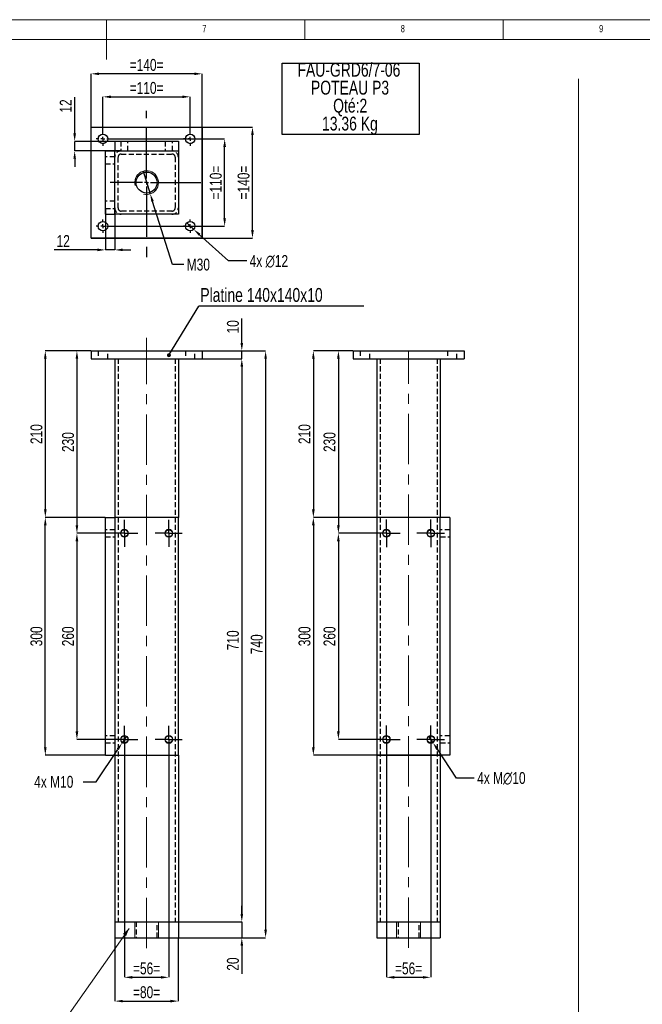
# Model space of a CAD drawing. Header units: millimetres. Extents: x 5 to 589, y 5 to 415.
# Tile 6 of 7: x 275 to 432, y 167 to 415. Entities that reach past the tile are written whole.
import ezdxf

# ---------------------------------------------------------------- set-up
doc = ezdxf.new("R2010")
doc.units = ezdxf.units.MM
doc.header["$PDSIZE"] = -1
doc.linetypes.add('CENTERX2', pattern=[20.32, 12.7, -2.54, 2.54, -2.54])
doc.linetypes.add('HIDDEN', pattern=[1.905, 1.27, -0.635])
for name, color, linetype in [('COTES', 1, 'Continuous'), ('NOTES', 6, 'Continuous'), ('TRAIT-FINS', 9, 'Continuous'), ('TRAIT-MIXTES', 3, 'CENTERX2'), ('TRAIT-TIRET', 2, 'HIDDEN')]:
    doc.layers.add(name, color=color, linetype=linetype)
doc.layers.add('TRAIT-FORT', color=4, linetype='Continuous', lineweight=25)
doc.styles.add('SLDTEXTSTYLE0', font='TXT', dxfattribs={"width": 0.75})
doc.dimstyles.new('SLDDIMSTYLE0', dxfattribs={"dimtxt": 3, "dimasz": 2, "dimexe": 0, "dimexo": 0.0625, "dimgap": 0.75, "dimtad": 0, "dimtih": 1, "dimtoh": 1, "dimlfac": 5, "dimrnd": 1e-09, "dimzin": 12, "dimdsep": 46, "dimtxsty": 'SLDTEXTSTYLE0', "dimblk1": 'NONE', "dimsah": 1, "dimcen": 0, "dimadec": 0, "dimazin": 3, "dimtfac": 1, "dimtmove": 0, "dimatfit": 3, "dimldrblk": 'NONE', "dimfxl": 1, "dimfrac": 2, "dimtolj": 1, "dimtzin": 12, "dimarcsym": 0})
doc.dimstyles.new('SLDDIMSTYLE1', dxfattribs={"dimtxt": 3, "dimasz": 2, "dimexe": 0, "dimexo": 0.0625, "dimgap": 0.75, "dimtad": 1, "dimlfac": 5, "dimrnd": 1e-09, "dimzin": 12, "dimdsep": 46, "dimtxsty": 'SLDTEXTSTYLE0', "dimsah": 1, "dimcen": 0.09, "dimadec": 0, "dimazin": 3, "dimtfac": 1, "dimtofl": 0, "dimtmove": 0, "dimatfit": 3, "dimfxl": 1, "dimfrac": 2, "dimtolj": 1, "dimtzin": 12, "dimarcsym": 0})
doc.dimstyles.new('SLDDIMSTYLE2', dxfattribs={"dimtxt": 0.18, "dimasz": 1, "dimexe": 0, "dimexo": 0.0625, "dimgap": 0, "dimtad": 0, "dimtih": 1, "dimtoh": 1, "dimdec": 0, "dimrnd": 1e-09, "dimzin": 0, "dimdsep": 46, "dimtxsty": 'Standard', "dimblk1": 'DOT', "dimblk2": 'DOT', "dimsah": 1, "dimcen": 0.09, "dimadec": 0, "dimazin": 0, "dimtfac": 1, "dimtdec": 0, "dimtofl": 0, "dimtmove": 0, "dimatfit": 3, "dimldrblk": 'DOT', "dimfxl": 1, "dimfrac": 2, "dimtolj": 1, "dimtzin": 0, "dimarcsym": 0})
doc.dimstyles.new('SLDDIMSTYLE3', dxfattribs={"dimtxt": 3, "dimasz": 2, "dimexe": 0, "dimexo": 0.0625, "dimgap": 0.75, "dimtad": 1, "dimlfac": 5, "dimrnd": 1e-09, "dimzin": 12, "dimdsep": 46, "dimtxsty": 'SLDTEXTSTYLE0', "dimsah": 1, "dimcen": 0.09, "dimadec": 0, "dimazin": 3, "dimtfac": 1, "dimtmove": 0, "dimatfit": 0, "dimfxl": 1, "dimfrac": 2, "dimtolj": 1, "dimtzin": 12, "dimarcsym": 0})
doc.dimstyles.new('SLDDIMSTYLE4', dxfattribs={"dimtxt": 3, "dimasz": 2, "dimexe": 0, "dimexo": 0.0625, "dimgap": 0.75, "dimtad": 0, "dimtih": 1, "dimtoh": 1, "dimlfac": 5, "dimrnd": 1e-09, "dimzin": 12, "dimdsep": 46, "dimtxsty": 'SLDTEXTSTYLE0', "dimblk1": 'NONE', "dimsah": 1, "dimcen": 0, "dimadec": 0, "dimazin": 3, "dimtfac": 1, "dimtmove": 0, "dimatfit": 3, "dimldrblk": 'NONE', "dimfxl": 1, "dimfrac": 2, "dimtolj": 1, "dimtzin": 12, "dimarcsym": 0})
doc.dimstyles.new('SLDDIMSTYLE5', dxfattribs={"dimtxt": 3, "dimasz": 2, "dimexe": 0, "dimexo": 0.0625, "dimgap": 0.75, "dimtad": 0, "dimtih": 1, "dimtoh": 1, "dimlfac": 5, "dimrnd": 1e-09, "dimzin": 12, "dimdsep": 46, "dimtxsty": 'SLDTEXTSTYLE0', "dimblk1": 'NONE', "dimsah": 1, "dimcen": 0, "dimadec": 0, "dimazin": 3, "dimtfac": 1, "dimtmove": 0, "dimatfit": 3, "dimldrblk": 'NONE', "dimfxl": 1, "dimfrac": 2, "dimtolj": 1, "dimtzin": 12, "dimarcsym": 0})

# ---------------------------------------------------------------- blocks, each defined once
blk = doc.blocks.new('_D_33')
at = {"layer": 'COTES', "color": 0, "lineweight": -2, "transparency": 16777216}
for p, q in [((302.05, 234.32), (300.95, 232.65)), ((294.42, 222.79), (299.85, 230.98)), ((291.14, 222.79), (294.42, 222.79))]:
    blk.add_line(p, q, dxfattribs=at)
at = {"layer": 'COTES', "color": 0, "transparency": 16777216}
blk.add_solid([(299.57, 231.16), (300.12, 230.8), (300.95, 232.65)], dxfattribs=at)
at = {"layer": 'Defpoints', "color": 0, "transparency": 16777216}
for p in [(302.05, 234.32), (300.95, 232.65)]:
    blk.add_point(p, dxfattribs=at)
at = {"layer": 'COTES', "color": 0, "transparency": 16777216, "insert": (278.77, 224.29), "char_height": 3, "attachment_point": 1, "style": 'SLDTEXTSTYLE0'}
blk.add_mtext('\\A1;4x M10', dxfattribs=at)
blk = doc.blocks.new('_None')
blk = doc.blocks.new('_D_34')
at = {"layer": 'COTES', "color": 0, "lineweight": -2, "transparency": 16777216}
for p, q in [((321.16, 329.48), (331.1, 329.48)), ((331.1, 327.48), (331.1, 189.48)), ((315.16, 187.48), (331.1, 187.48))]:
    blk.add_line(p, q, dxfattribs=at)
at = {"layer": 'COTES', "color": 0, "transparency": 16777216}
for points in [[(330.77, 327.48), (331.43, 327.48), (331.1, 329.48)], [(330.77, 189.48), (331.43, 189.48), (331.1, 187.48)]]:
    blk.add_solid(points, dxfattribs=at)
at = {"layer": 'Defpoints', "color": 0, "transparency": 16777216}
for p in [(321.1, 329.48), (315.1, 187.48), (331.1, 187.48)]:
    blk.add_point(p, dxfattribs=at)
at = {"layer": 'COTES', "color": 0, "transparency": 16777216, "insert": (327.35, 258.48), "char_height": 3, "attachment_point": 2, "rotation": 90, "style": 'SLDTEXTSTYLE0'}
blk.add_mtext('\\A1;710', dxfattribs=at)
blk = doc.blocks.new('_D_35')
at = {"layer": 'COTES', "color": 0, "lineweight": -2, "transparency": 16777216}
for p, q in [((331.1, 333.48), (331.1, 339.61)), ((321.16, 331.48), (331.1, 331.48)), ((331.1, 329.48), (331.1, 331.48)), ((321.16, 329.48), (331.1, 329.48)), ((331.1, 327.48), (331.1, 325.48))]:
    blk.add_line(p, q, dxfattribs=at)
at = {"layer": 'COTES', "color": 0, "transparency": 16777216}
for points in [[(330.77, 333.48), (331.43, 333.48), (331.1, 331.48)], [(330.77, 327.48), (331.43, 327.48), (331.1, 329.48)]]:
    blk.add_solid(points, dxfattribs=at)
at = {"layer": 'Defpoints', "color": 0, "transparency": 16777216}
for p in [(321.1, 331.48), (321.1, 329.48), (331.1, 329.48)]:
    blk.add_point(p, dxfattribs=at)
at = {"layer": 'COTES', "color": 0, "transparency": 16777216, "insert": (327.35, 337.54), "char_height": 3, "attachment_point": 2, "rotation": 90, "style": 'SLDTEXTSTYLE0'}
blk.add_mtext('\\A1;10', dxfattribs=at)
blk = doc.blocks.new('_D_36')
at = {"layer": 'COTES', "color": 0, "lineweight": -2, "transparency": 16777216}
for p, q in [((331.1, 189.48), (331.1, 191.48)), ((315.16, 187.48), (331.1, 187.48)), ((331.1, 187.48), (331.1, 183.48)), ((315.16, 183.48), (331.1, 183.48)), ((331.1, 181.48), (331.1, 174.39))]:
    blk.add_line(p, q, dxfattribs=at)
at = {"layer": 'COTES', "color": 0, "transparency": 16777216}
for points in [[(330.77, 189.48), (331.43, 189.48), (331.1, 187.48)], [(330.77, 181.48), (331.43, 181.48), (331.1, 183.48)]]:
    blk.add_solid(points, dxfattribs=at)
at = {"layer": 'Defpoints', "color": 0, "transparency": 16777216}
for p in [(315.1, 187.48), (315.1, 183.48), (331.1, 183.48)]:
    blk.add_point(p, dxfattribs=at)
at = {"layer": 'COTES', "color": 0, "transparency": 16777216, "insert": (327.35, 176.83), "char_height": 3, "attachment_point": 2, "rotation": 90, "style": 'SLDTEXTSTYLE0'}
blk.add_mtext('\\A1;20', dxfattribs=at)
blk = doc.blocks.new('_D_37')
at = {"layer": 'COTES', "color": 0, "lineweight": -2, "transparency": 16777216}
for p, q in [((321.16, 331.48), (337.1, 331.48)), ((337.1, 329.48), (337.1, 185.48)), ((315.16, 183.48), (337.1, 183.48))]:
    blk.add_line(p, q, dxfattribs=at)
at = {"layer": 'COTES', "color": 0, "transparency": 16777216}
for points in [[(336.77, 329.48), (337.43, 329.48), (337.1, 331.48)], [(336.77, 185.48), (337.43, 185.48), (337.1, 183.48)]]:
    blk.add_solid(points, dxfattribs=at)
at = {"layer": 'Defpoints', "color": 0, "transparency": 16777216}
for p in [(321.1, 331.48), (315.1, 183.48), (337.1, 183.48)]:
    blk.add_point(p, dxfattribs=at)
at = {"layer": 'COTES', "color": 0, "transparency": 16777216, "insert": (333.35, 257.48), "char_height": 3, "attachment_point": 2, "rotation": 90, "style": 'SLDTEXTSTYLE0'}
blk.add_mtext('\\A1;740', dxfattribs=at)
blk = doc.blocks.new('_D_38')
at = {"layer": 'COTES', "color": 0, "lineweight": -2, "transparency": 16777216}
for p, q in [((293.04, 331.48), (281.57, 331.48)), ((281.57, 329.48), (281.57, 291.48)), ((296.64, 289.48), (281.57, 289.48))]:
    blk.add_line(p, q, dxfattribs=at)
at = {"layer": 'COTES', "color": 0, "transparency": 16777216}
for points in [[(281.24, 329.48), (281.9, 329.48), (281.57, 331.48)], [(281.24, 291.48), (281.9, 291.48), (281.57, 289.48)]]:
    blk.add_solid(points, dxfattribs=at)
at = {"layer": 'Defpoints', "color": 0, "transparency": 16777216}
for p in [(293.1, 331.48), (281.57, 289.48), (296.7, 289.48)]:
    blk.add_point(p, dxfattribs=at)
at = {"layer": 'COTES', "color": 0, "transparency": 16777216, "insert": (277.82, 310.48), "char_height": 3, "attachment_point": 2, "rotation": 90, "style": 'SLDTEXTSTYLE0'}
blk.add_mtext('\\A1;210', dxfattribs=at)
blk = doc.blocks.new('_D_39')
at = {"layer": 'COTES', "color": 0, "lineweight": -2, "transparency": 16777216}
for p, q in [((296.64, 289.48), (281.57, 289.48)), ((281.57, 231.48), (281.57, 287.48)), ((296.64, 229.48), (281.57, 229.48))]:
    blk.add_line(p, q, dxfattribs=at)
at = {"layer": 'COTES', "color": 0, "transparency": 16777216}
for points in [[(281.24, 287.48), (281.9, 287.48), (281.57, 289.48)], [(281.24, 231.48), (281.9, 231.48), (281.57, 229.48)]]:
    blk.add_solid(points, dxfattribs=at)
at = {"layer": 'Defpoints', "color": 0, "transparency": 16777216}
for p in [(281.57, 289.48), (296.7, 289.48), (296.7, 229.48)]:
    blk.add_point(p, dxfattribs=at)
at = {"layer": 'COTES', "color": 0, "transparency": 16777216, "insert": (277.82, 259.48), "char_height": 3, "attachment_point": 2, "rotation": 90, "style": 'SLDTEXTSTYLE0'}
blk.add_mtext('\\A1;300', dxfattribs=at)
blk = doc.blocks.new('_D_40')
at = {"layer": 'COTES', "color": 0, "lineweight": -2, "transparency": 16777216}
for p, q in [((293.04, 331.48), (289.54, 331.48)), ((289.54, 329.48), (289.54, 287.48)), ((298.04, 285.48), (289.54, 285.48))]:
    blk.add_line(p, q, dxfattribs=at)
at = {"layer": 'COTES', "color": 0, "transparency": 16777216}
for points in [[(289.2, 329.48), (289.87, 329.48), (289.54, 331.48)], [(289.2, 287.48), (289.87, 287.48), (289.54, 285.48)]]:
    blk.add_solid(points, dxfattribs=at)
at = {"layer": 'Defpoints', "color": 0, "transparency": 16777216}
for p in [(293.1, 331.48), (289.54, 285.48), (298.1, 285.48)]:
    blk.add_point(p, dxfattribs=at)
at = {"layer": 'COTES', "color": 0, "transparency": 16777216, "insert": (285.79, 308.48), "char_height": 3, "attachment_point": 2, "rotation": 90, "style": 'SLDTEXTSTYLE0'}
blk.add_mtext('\\A1;230', dxfattribs=at)
blk = doc.blocks.new('_D_41')
at = {"layer": 'COTES', "color": 0, "lineweight": -2, "transparency": 16777216}
for p, q in [((298.04, 285.48), (289.54, 285.48)), ((289.54, 283.48), (289.54, 235.48)), ((298.04, 233.48), (289.54, 233.48))]:
    blk.add_line(p, q, dxfattribs=at)
at = {"layer": 'COTES', "color": 0, "transparency": 16777216}
for points in [[(289.2, 283.48), (289.87, 283.48), (289.54, 285.48)], [(289.2, 235.48), (289.87, 235.48), (289.54, 233.48)]]:
    blk.add_solid(points, dxfattribs=at)
at = {"layer": 'Defpoints', "color": 0, "transparency": 16777216}
for p in [(298.1, 285.48), (289.54, 233.48), (298.1, 233.48)]:
    blk.add_point(p, dxfattribs=at)
at = {"layer": 'COTES', "color": 0, "transparency": 16777216, "insert": (285.79, 259.48), "char_height": 3, "attachment_point": 2, "rotation": 90, "style": 'SLDTEXTSTYLE0'}
blk.add_mtext('\\A1;260', dxfattribs=at)
blk = doc.blocks.new('_D_42')
at = {"layer": 'COTES', "color": 0, "lineweight": -2, "transparency": 16777216}
for p, q in [((301.5, 230.02), (301.5, 173.48)), ((312.7, 230.02), (312.7, 173.48)), ((303.5, 173.48), (310.7, 173.48))]:
    blk.add_line(p, q, dxfattribs=at)
at = {"layer": 'COTES', "color": 0, "transparency": 16777216}
for points in [[(303.5, 173.81), (303.5, 173.15), (301.5, 173.48)], [(310.7, 173.81), (310.7, 173.15), (312.7, 173.48)]]:
    blk.add_solid(points, dxfattribs=at)
at = {"layer": 'Defpoints', "color": 0, "transparency": 16777216}
for p in [(301.5, 230.08), (312.7, 230.08), (312.7, 173.48)]:
    blk.add_point(p, dxfattribs=at)
at = {"layer": 'COTES', "color": 0, "transparency": 16777216, "insert": (307.1, 177.23), "char_height": 3, "attachment_point": 2, "style": 'SLDTEXTSTYLE0'}
blk.add_mtext('\\A1;=56=', dxfattribs=at)
blk = doc.blocks.new('_D_43')
at = {"layer": 'COTES', "color": 0, "lineweight": -2, "transparency": 16777216}
for p, q in [((299.1, 183.42), (299.1, 167.48)), ((315.1, 183.42), (315.1, 167.48)), ((301.1, 167.48), (313.1, 167.48))]:
    blk.add_line(p, q, dxfattribs=at)
at = {"layer": 'COTES', "color": 0, "transparency": 16777216}
for points in [[(301.1, 167.81), (301.1, 167.15), (299.1, 167.48)], [(313.1, 167.81), (313.1, 167.15), (315.1, 167.48)]]:
    blk.add_solid(points, dxfattribs=at)
at = {"layer": 'Defpoints', "color": 0, "transparency": 16777216}
for p in [(299.1, 183.48), (315.1, 183.48), (315.1, 167.48)]:
    blk.add_point(p, dxfattribs=at)
at = {"layer": 'COTES', "color": 0, "transparency": 16777216, "insert": (307.1, 171.23), "char_height": 3, "attachment_point": 2, "style": 'SLDTEXTSTYLE0'}
blk.add_mtext('\\A1;=80=', dxfattribs=at)
blk = doc.blocks.new('SW_NOTE_11')
at = {"layer": 'NOTES', "color": 0}
for p, q in [((0, -13.58), (0, 4.41)), ((0, 4.41), (34.59, 4.41)), ((34.59, 4.41), (34.59, -13.58)), ((34.59, -13.58), (0, -13.58))]:
    blk.add_line(p, q, dxfattribs=at)
at = {"layer": 'NOTES', "color": 0, "char_height": 3.5, "attachment_point": 2, "style": 'SLDTEXTSTYLE0'}
for s, insert in [('FAU-GRD6/7-06', (16.84, 4.51)), ('POTEAU P3', (17.12, -0.01)), ('Qté:2', (17.16, -4.54)), ('13.36 Kg', (17.09, -9.07))]:
    blk.add_mtext(s, dxfattribs=dict(at, insert=insert))
blk = doc.blocks.new('SW_NOTE_12')
at = {"layer": 'NOTES', "color": 0}
blk.add_line((41.61, 0), (0, 0), dxfattribs=at)
at = {"layer": 'NOTES', "color": 0, "insert": (0.39, 4.56), "char_height": 3.5, "attachment_point": 1, "style": 'SLDTEXTSTYLE0'}
blk.add_mtext('Platine 140x140x10', dxfattribs=at)
blk = doc.blocks.new('_Dot')
at = {"color": 0, "linetype": 'ByBlock', "lineweight": -2}
blk.add_line((-0.5, 0), (-1, 0), dxfattribs=at)
at = {"color": 0, "linetype": 'ByBlock', "const_width": 0.5}
blk.add_lwpolyline([(-0.25, 0, 1), (0.25, 0, 1)], format="xyb", close=True, dxfattribs=at)
blk = doc.blocks.new('SW_CENTERMARKSYMBOL_17')
at = {"layer": 'TRAIT-MIXTES', "color": 0}
for p, q in [((0, 2.5), (0, 3.4)), ((0, 0), (0, 2.5)), ((-2.5, 0), (-3.4, 0)), ((0, 0), (-2.5, 0)), ((0, 0), (0, -2.5)), ((0, 0), (2.5, 0)), ((2.5, 0), (3.4, 0)), ((0, -2.5), (0, -3.4))]:
    blk.add_line(p, q, dxfattribs=at)
blk = doc.blocks.new('SW_CENTERMARKSYMBOL_18')
at = {"layer": 'TRAIT-MIXTES', "color": 0}
for p, q in [((0, 2.5), (0, 3.4)), ((0, 0), (0, 2.5)), ((-2.5, 0), (-3.4, 0)), ((0, 0), (-2.5, 0)), ((0, 0), (0, -2.5)), ((0, 0), (2.5, 0)), ((2.5, 0), (3.4, 0)), ((0, -2.5), (0, -3.4))]:
    blk.add_line(p, q, dxfattribs=at)
blk = doc.blocks.new('SW_CENTERMARKSYMBOL_19')
at = {"layer": 'TRAIT-MIXTES', "color": 0}
for p, q in [((0, 2.5), (0, 3.4)), ((0, 0), (0, 2.5)), ((-2.5, 0), (-3.4, 0)), ((0, 0), (-2.5, 0)), ((0, 0), (0, -2.5)), ((0, 0), (2.5, 0)), ((2.5, 0), (3.4, 0)), ((0, -2.5), (0, -3.4))]:
    blk.add_line(p, q, dxfattribs=at)
blk = doc.blocks.new('SW_CENTERMARKSYMBOL_20')
at = {"layer": 'TRAIT-MIXTES', "color": 0}
for p, q in [((0, 2.5), (0, 3.4)), ((0, 0), (0, 2.5)), ((-2.5, 0), (-3.4, 0)), ((0, 0), (-2.5, 0)), ((0, 0), (0, -2.5)), ((0, 0), (2.5, 0)), ((2.5, 0), (3.4, 0)), ((0, -2.5), (0, -3.4))]:
    blk.add_line(p, q, dxfattribs=at)
blk = doc.blocks.new('_D_44')
at = {"layer": 'COTES', "color": 0, "lineweight": -2, "transparency": 16777216}
for p, q in [((293.16, 387.92), (333.79, 387.92)), ((333.79, 361.92), (333.79, 385.92)), ((293.16, 359.92), (333.79, 359.92))]:
    blk.add_line(p, q, dxfattribs=at)
at = {"layer": 'COTES', "color": 0, "transparency": 16777216}
for points in [[(333.45, 385.92), (334.12, 385.92), (333.79, 387.92)], [(333.45, 361.92), (334.12, 361.92), (333.79, 359.92)]]:
    blk.add_solid(points, dxfattribs=at)
at = {"layer": 'Defpoints', "color": 0, "transparency": 16777216}
for p in [(293.1, 387.92), (333.79, 387.92), (293.1, 359.92)]:
    blk.add_point(p, dxfattribs=at)
at = {"layer": 'COTES', "color": 0, "transparency": 16777216, "insert": (330.04, 373.92), "char_height": 3, "attachment_point": 2, "rotation": 90, "style": 'SLDTEXTSTYLE0'}
blk.add_mtext('\\A1;=140=', dxfattribs=at)
blk = doc.blocks.new('_D_45')
at = {"layer": 'COTES', "color": 0, "lineweight": -2, "transparency": 16777216}
for p, q in [((296.1, 386.69), (296.1, 395.55)), ((298.1, 395.55), (316.1, 395.55)), ((318.1, 386.69), (318.1, 395.55))]:
    blk.add_line(p, q, dxfattribs=at)
at = {"layer": 'COTES', "color": 0, "transparency": 16777216}
for points in [[(298.1, 395.88), (298.1, 395.22), (296.1, 395.55)], [(316.1, 395.88), (316.1, 395.22), (318.1, 395.55)]]:
    blk.add_solid(points, dxfattribs=at)
at = {"layer": 'Defpoints', "color": 0, "transparency": 16777216}
for p in [(318.1, 395.55), (296.1, 386.62), (318.1, 386.62)]:
    blk.add_point(p, dxfattribs=at)
at = {"layer": 'COTES', "color": 0, "transparency": 16777216, "insert": (307.1, 399.3), "char_height": 3, "attachment_point": 2, "style": 'SLDTEXTSTYLE0'}
blk.add_mtext('\\A1;=110=', dxfattribs=at)
blk = doc.blocks.new('_D_46')
at = {"layer": 'COTES', "color": 0, "lineweight": -2, "transparency": 16777216}
for p, q in [((293.1, 359.99), (293.1, 401.35)), ((319.1, 401.35), (295.1, 401.35)), ((321.1, 359.99), (321.1, 401.35))]:
    blk.add_line(p, q, dxfattribs=at)
at = {"layer": 'COTES', "color": 0, "transparency": 16777216}
for points in [[(295.1, 401.68), (295.1, 401.02), (293.1, 401.35)], [(319.1, 401.68), (319.1, 401.02), (321.1, 401.35)]]:
    blk.add_solid(points, dxfattribs=at)
at = {"layer": 'Defpoints', "color": 0, "transparency": 16777216}
for p in [(293.1, 401.35), (293.1, 359.92), (321.1, 359.92)]:
    blk.add_point(p, dxfattribs=at)
at = {"layer": 'COTES', "color": 0, "transparency": 16777216, "insert": (307.1, 405.1), "char_height": 3, "attachment_point": 2, "style": 'SLDTEXTSTYLE0'}
blk.add_mtext('\\A1;=140=', dxfattribs=at)
blk = doc.blocks.new('_D_47')
at = {"layer": 'COTES', "color": 0, "lineweight": -2, "transparency": 16777216}
for p, q in [((297.86, 384.92), (326.78, 384.92)), ((326.78, 364.92), (326.78, 382.92)), ((297.86, 362.92), (326.78, 362.92))]:
    blk.add_line(p, q, dxfattribs=at)
at = {"layer": 'COTES', "color": 0, "transparency": 16777216}
for points in [[(326.44, 382.92), (327.11, 382.92), (326.78, 384.92)], [(326.44, 364.92), (327.11, 364.92), (326.78, 362.92)]]:
    blk.add_solid(points, dxfattribs=at)
at = {"layer": 'Defpoints', "color": 0, "transparency": 16777216}
for p in [(297.8, 384.92), (326.78, 384.92), (297.8, 362.92)]:
    blk.add_point(p, dxfattribs=at)
at = {"layer": 'COTES', "color": 0, "transparency": 16777216, "insert": (323.03, 373.92), "char_height": 3, "attachment_point": 2, "rotation": 90, "style": 'SLDTEXTSTYLE0'}
blk.add_mtext('\\A1;=110=', dxfattribs=at)
blk = doc.blocks.new('_D_48')
at = {"layer": 'COTES', "color": 0, "lineweight": -2, "transparency": 16777216}
for p, q in [((306.2, 376.78), (308.01, 371.06)), ((313.64, 353.24), (308.61, 369.16)), ((316.47, 353.24), (313.64, 353.24))]:
    blk.add_line(p, q, dxfattribs=at)
at = {"layer": 'COTES', "color": 0, "transparency": 16777216}
blk.add_solid([(308.93, 369.26), (308.29, 369.06), (308.01, 371.06)], dxfattribs=at)
at = {"layer": 'Defpoints', "color": 0, "transparency": 16777216}
for p in [(306.2, 376.78), (308.01, 371.06)]:
    blk.add_point(p, dxfattribs=at)
at = {"layer": 'COTES', "color": 0, "transparency": 16777216, "insert": (317.22, 354.74), "char_height": 3, "attachment_point": 1, "style": 'SLDTEXTSTYLE0'}
blk.add_mtext('\\A1;M30', dxfattribs=at)
blk = doc.blocks.new('_D_49')
at = {"layer": 'COTES', "color": 0, "lineweight": -2, "transparency": 16777216}
for p, q in [((317.21, 363.73), (318.99, 362.11)), ((327.72, 354.15), (320.46, 360.77)), ((332.33, 354.15), (327.72, 354.15))]:
    blk.add_line(p, q, dxfattribs=at)
at = {"layer": 'COTES', "color": 0, "transparency": 16777216}
blk.add_solid([(320.69, 361.01), (320.24, 360.52), (318.99, 362.11)], dxfattribs=at)
at = {"layer": 'Defpoints', "color": 0, "transparency": 16777216}
for p in [(317.21, 363.73), (318.99, 362.11)]:
    blk.add_point(p, dxfattribs=at)
at = {"layer": 'COTES', "color": 0, "transparency": 16777216, "insert": (333.08, 355.65), "char_height": 3, "attachment_point": 1, "style": 'SLDTEXTSTYLE0'}
blk.add_mtext('\\A1;4x ∅12', dxfattribs=at)
blk = doc.blocks.new('_D_50')
at = {"layer": 'COTES', "color": 0, "lineweight": -2, "transparency": 16777216}
for p, q in [((288.97, 386.32), (288.97, 395.49)), ((300.54, 384.32), (288.97, 384.32)), ((288.97, 381.92), (288.97, 384.32)), ((300.54, 381.92), (288.97, 381.92)), ((288.97, 379.92), (288.97, 377.92))]:
    blk.add_line(p, q, dxfattribs=at)
at = {"layer": 'COTES', "color": 0, "transparency": 16777216}
for points in [[(288.64, 386.32), (289.3, 386.32), (288.97, 384.32)], [(288.64, 379.92), (289.3, 379.92), (288.97, 381.92)]]:
    blk.add_solid(points, dxfattribs=at)
at = {"layer": 'Defpoints', "color": 0, "transparency": 16777216}
for p in [(300.6, 384.32), (288.97, 381.92), (300.6, 381.92)]:
    blk.add_point(p, dxfattribs=at)
at = {"layer": 'COTES', "color": 0, "transparency": 16777216, "insert": (285.22, 393.24), "char_height": 3, "attachment_point": 2, "rotation": 90, "style": 'SLDTEXTSTYLE0'}
blk.add_mtext('\\A1;12', dxfattribs=at)
blk = doc.blocks.new('_D_51')
at = {"layer": 'COTES', "color": 0, "lineweight": -2, "transparency": 16777216}
for p, q in [((296.7, 367.36), (296.7, 356.94)), ((299.1, 367.36), (299.1, 356.94)), ((294.7, 356.94), (283.83, 356.94)), ((299.1, 356.94), (296.7, 356.94)), ((301.1, 356.94), (303.1, 356.94))]:
    blk.add_line(p, q, dxfattribs=at)
at = {"layer": 'COTES', "color": 0, "transparency": 16777216}
for points in [[(294.7, 357.28), (294.7, 356.61), (296.7, 356.94)], [(301.1, 357.28), (301.1, 356.61), (299.1, 356.94)]]:
    blk.add_solid(points, dxfattribs=at)
at = {"layer": 'Defpoints', "color": 0, "transparency": 16777216}
for p in [(296.7, 367.42), (299.1, 367.42), (299.1, 356.94)]:
    blk.add_point(p, dxfattribs=at)
at = {"layer": 'COTES', "color": 0, "transparency": 16777216, "insert": (286.08, 360.69), "char_height": 3, "attachment_point": 2, "style": 'SLDTEXTSTYLE0'}
blk.add_mtext('\\A1;12', dxfattribs=at)
blk = doc.blocks.new('SW_CENTERMARKSYMBOL_21')
at = {"layer": 'TRAIT-MIXTES', "color": 0}
for p, q in [((-1, 0), (-1.7, 0)), ((0, 0), (-0.5, 0)), ((0, 1), (0, 1.7)), ((0, 0), (0, 0.5)), ((0, 0), (0, -0.5)), ((0, 0), (0.5, 0)), ((1, 0), (1.7, 0)), ((0, -1), (0, -1.7))]:
    blk.add_line(p, q, dxfattribs=at)
blk = doc.blocks.new('SW_CENTERMARKSYMBOL_22')
at = {"layer": 'TRAIT-MIXTES', "color": 0}
for p, q in [((-1, 0), (-1.7, 0)), ((0, 0), (-0.5, 0)), ((0, 1), (0, 1.7)), ((0, 0), (0, 0.5)), ((0, 0), (0, -0.5)), ((0, 0), (0.5, 0)), ((1, 0), (1.7, 0)), ((0, -1), (0, -1.7))]:
    blk.add_line(p, q, dxfattribs=at)
blk = doc.blocks.new('SW_CENTERMARKSYMBOL_23')
at = {"layer": 'TRAIT-MIXTES', "color": 0}
for p, q in [((-1, 0), (-1.7, 0)), ((0, 0), (-0.5, 0)), ((0, 1), (0, 1.7)), ((0, 0), (0, 0.5)), ((0, 0), (0, -0.5)), ((0, 0), (0.5, 0)), ((1, 0), (1.7, 0)), ((0, -1), (0, -1.7))]:
    blk.add_line(p, q, dxfattribs=at)
blk = doc.blocks.new('SW_CENTERMARKSYMBOL_24')
at = {"layer": 'TRAIT-MIXTES', "color": 0}
for p, q in [((-1, 0), (-1.7, 0)), ((0, 0), (-0.5, 0)), ((0, 1), (0, 1.7)), ((0, 0), (0, 0.5)), ((0, 0), (0, -0.5)), ((0, 0), (0.5, 0)), ((1, 0), (1.7, 0)), ((0, -1), (0, -1.7))]:
    blk.add_line(p, q, dxfattribs=at)
blk = doc.blocks.new('SW_CENTERMARKSYMBOL_25')
at = {"layer": 'TRAIT-MIXTES', "color": 0}
for p, q in [((0, 1), (0, 18.13)), ((-1, 0), (-9.15, 0)), ((0, 0), (-0.5, 0)), ((0, 0), (0, 0.5)), ((0, 0), (0, -0.5)), ((0, 0), (0.5, 0)), ((1, 0), (14.86, 0)), ((0, -1), (0, -19.86))]:
    blk.add_line(p, q, dxfattribs=at)
blk = doc.blocks.new('_D_52')
at = {"layer": 'COTES', "color": 0, "lineweight": -2, "transparency": 16777216}
for p, q in [((378.18, 234.31), (379.29, 232.65)), ((385.23, 223.75), (380.4, 230.99)), ((389.69, 223.75), (385.23, 223.75))]:
    blk.add_line(p, q, dxfattribs=at)
at = {"layer": 'COTES', "color": 0, "transparency": 16777216}
blk.add_solid([(380.68, 231.17), (380.12, 230.8), (379.29, 232.65)], dxfattribs=at)
at = {"layer": 'Defpoints', "color": 0, "transparency": 16777216}
for p in [(378.18, 234.31), (379.29, 232.65)]:
    blk.add_point(p, dxfattribs=at)
at = {"layer": 'COTES', "color": 0, "transparency": 16777216, "insert": (390.44, 225.25), "char_height": 3, "attachment_point": 1, "style": 'SLDTEXTSTYLE0'}
blk.add_mtext('\\A1;4x M∅10', dxfattribs=at)
blk = doc.blocks.new('_D_53')
at = {"layer": 'COTES', "color": 0, "lineweight": -2, "transparency": 16777216}
for p, q in [((367.54, 229.92), (367.54, 173.48)), ((378.74, 229.92), (378.74, 173.48)), ((369.54, 173.48), (376.74, 173.48))]:
    blk.add_line(p, q, dxfattribs=at)
at = {"layer": 'COTES', "color": 0, "transparency": 16777216}
for points in [[(369.54, 173.81), (369.54, 173.15), (367.54, 173.48)], [(376.74, 173.81), (376.74, 173.15), (378.74, 173.48)]]:
    blk.add_solid(points, dxfattribs=at)
at = {"layer": 'Defpoints', "color": 0, "transparency": 16777216}
for p in [(367.54, 229.98), (378.74, 229.98), (378.74, 173.48)]:
    blk.add_point(p, dxfattribs=at)
at = {"layer": 'COTES', "color": 0, "transparency": 16777216, "insert": (373.14, 177.23), "char_height": 3, "attachment_point": 2, "style": 'SLDTEXTSTYLE0'}
blk.add_mtext('\\A1;=56=', dxfattribs=at)
blk = doc.blocks.new('_D_54')
at = {"layer": 'COTES', "color": 0, "lineweight": -2, "transparency": 16777216}
for p, q in [((359.07, 331.48), (349.14, 331.48)), ((349.14, 329.48), (349.14, 291.48)), ((365.07, 289.48), (349.14, 289.48))]:
    blk.add_line(p, q, dxfattribs=at)
at = {"layer": 'COTES', "color": 0, "transparency": 16777216}
for points in [[(348.8, 329.48), (349.47, 329.48), (349.14, 331.48)], [(348.8, 291.48), (349.47, 291.48), (349.14, 289.48)]]:
    blk.add_solid(points, dxfattribs=at)
at = {"layer": 'Defpoints', "color": 0, "transparency": 16777216}
for p in [(359.14, 331.48), (349.14, 289.48), (365.14, 289.48)]:
    blk.add_point(p, dxfattribs=at)
at = {"layer": 'COTES', "color": 0, "transparency": 16777216, "insert": (345.39, 310.48), "char_height": 3, "attachment_point": 2, "rotation": 90, "style": 'SLDTEXTSTYLE0'}
blk.add_mtext('\\A1;210', dxfattribs=at)
blk = doc.blocks.new('_D_55')
at = {"layer": 'COTES', "color": 0, "lineweight": -2, "transparency": 16777216}
for p, q in [((381.07, 289.48), (349.14, 289.48)), ((349.14, 287.48), (349.14, 231.48)), ((381.07, 229.48), (349.14, 229.48))]:
    blk.add_line(p, q, dxfattribs=at)
at = {"layer": 'COTES', "color": 0, "transparency": 16777216}
for points in [[(348.8, 287.48), (349.47, 287.48), (349.14, 289.48)], [(348.8, 231.48), (349.47, 231.48), (349.14, 229.48)]]:
    blk.add_solid(points, dxfattribs=at)
at = {"layer": 'Defpoints', "color": 0, "transparency": 16777216}
for p in [(381.14, 289.48), (349.14, 229.48), (381.14, 229.48)]:
    blk.add_point(p, dxfattribs=at)
at = {"layer": 'COTES', "color": 0, "transparency": 16777216, "insert": (345.39, 259.48), "char_height": 3, "attachment_point": 2, "rotation": 90, "style": 'SLDTEXTSTYLE0'}
blk.add_mtext('\\A1;300', dxfattribs=at)
blk = doc.blocks.new('_D_56')
at = {"layer": 'COTES', "color": 0, "lineweight": -2, "transparency": 16777216}
for p, q in [((363.97, 285.48), (355.45, 285.48)), ((355.45, 283.48), (355.45, 235.48)), ((363.97, 233.48), (355.45, 233.48))]:
    blk.add_line(p, q, dxfattribs=at)
at = {"layer": 'COTES', "color": 0, "transparency": 16777216}
for points in [[(355.11, 283.48), (355.78, 283.48), (355.45, 285.48)], [(355.11, 235.48), (355.78, 235.48), (355.45, 233.48)]]:
    blk.add_solid(points, dxfattribs=at)
at = {"layer": 'Defpoints', "color": 0, "transparency": 16777216}
for p in [(364.04, 285.48), (355.45, 233.48), (364.04, 233.48)]:
    blk.add_point(p, dxfattribs=at)
at = {"layer": 'COTES', "color": 0, "transparency": 16777216, "insert": (351.7, 259.48), "char_height": 3, "attachment_point": 2, "rotation": 90, "style": 'SLDTEXTSTYLE0'}
blk.add_mtext('\\A1;260', dxfattribs=at)
blk = doc.blocks.new('_D_57')
at = {"layer": 'COTES', "color": 0, "lineweight": -2, "transparency": 16777216}
for p, q in [((359.07, 331.48), (355.45, 331.48)), ((355.45, 329.48), (355.45, 287.48)), ((363.97, 285.48), (355.45, 285.48))]:
    blk.add_line(p, q, dxfattribs=at)
at = {"layer": 'COTES', "color": 0, "transparency": 16777216}
for points in [[(355.11, 329.48), (355.78, 329.48), (355.45, 331.48)], [(355.11, 287.48), (355.78, 287.48), (355.45, 285.48)]]:
    blk.add_solid(points, dxfattribs=at)
at = {"layer": 'Defpoints', "color": 0, "transparency": 16777216}
for p in [(359.14, 331.48), (355.45, 285.48), (364.04, 285.48)]:
    blk.add_point(p, dxfattribs=at)
at = {"layer": 'COTES', "color": 0, "transparency": 16777216, "insert": (351.7, 308.48), "char_height": 3, "attachment_point": 2, "rotation": 90, "style": 'SLDTEXTSTYLE0'}
blk.add_mtext('\\A1;230', dxfattribs=at)
blk = doc.blocks.new('SW_CENTERMARKSYMBOL_26')
at = {"layer": 'TRAIT-MIXTES', "color": 0}
for p, q in [((0, 2.5), (0, 3.5)), ((0, 0), (0, 2.5)), ((-2.5, 0), (-3.5, 0)), ((0, 0), (-2.5, 0)), ((0, 0), (0, -2.5)), ((0, 0), (2.5, 0)), ((2.5, 0), (3.5, 0)), ((0, -2.5), (0, -3.5))]:
    blk.add_line(p, q, dxfattribs=at)
blk = doc.blocks.new('SW_CENTERMARKSYMBOL_27')
at = {"layer": 'TRAIT-MIXTES', "color": 0}
for p, q in [((0, 2.5), (0, 3.5)), ((0, 0), (0, 2.5)), ((-2.5, 0), (-3.5, 0)), ((0, 0), (-2.5, 0)), ((0, 0), (0, -2.5)), ((0, 0), (2.5, 0)), ((2.5, 0), (3.5, 0)), ((0, -2.5), (0, -3.5))]:
    blk.add_line(p, q, dxfattribs=at)
blk = doc.blocks.new('SW_CENTERMARKSYMBOL_28')
at = {"layer": 'TRAIT-MIXTES', "color": 0}
for p, q in [((0, 2.5), (0, 3.5)), ((0, 0), (0, 2.5)), ((-2.5, 0), (-3.5, 0)), ((0, 0), (-2.5, 0)), ((0, 0), (0, -2.5)), ((0, 0), (2.5, 0)), ((2.5, 0), (3.5, 0)), ((0, -2.5), (0, -3.5))]:
    blk.add_line(p, q, dxfattribs=at)
blk = doc.blocks.new('SW_CENTERMARKSYMBOL_29')
at = {"layer": 'TRAIT-MIXTES', "color": 0}
for p, q in [((0, 2.5), (0, 3.5)), ((0, 0), (0, 2.5)), ((-2.5, 0), (-3.5, 0)), ((0, 0), (-2.5, 0)), ((0, 0), (0, -2.5)), ((0, 0), (2.5, 0)), ((2.5, 0), (3.5, 0)), ((0, -2.5), (0, -3.5))]:
    blk.add_line(p, q, dxfattribs=at)

msp = doc.modelspace()

# ---------------------------------------------------------------- linework, layer by layer
at = {"lineweight": 18}
for p, q in [((589, 415), (5, 415)), ((297, 415), (297, 405)), ((347, 410), (347, 415)), ((397, 415), (397, 410)), ((584, 410), (10, 410)), ((415.9755, 400.0754), (415.9755, 22.1646)), ((302.6782, 185.7937), (283.8432, 158.9851))]:
    msp.add_line(p, q, dxfattribs=at)
msp.add_solid([(302.6782, 185.7937), (301.1194, 184.4446), (301.9376, 183.8698)], dxfattribs=at)
at = {"layer": 'TRAIT-FINS', "lineweight": 18}
for p, q in [((304.1012, 187.4812), (304.1012, 183.4812)), ((310.1012, 187.4812), (310.1012, 183.4812)), ((370.1366, 187.4812), (370.1366, 183.4812)), ((376.1366, 187.4812), (376.1366, 183.4812))]:
    msp.add_line(p, q, dxfattribs=at)
for centre in [(301.5012, 285.4812), (312.7012, 285.4812), (367.5366, 285.4812), (378.7366, 285.4812), (301.5012, 233.4812), (312.7012, 233.4812), (367.5366, 233.4812), (378.7366, 233.4812)]:
    msp.add_circle(centre, 1, dxfattribs=at)
msp.add_arc((307.1012, 373.9236), 3, 255, 195, dxfattribs=at)
at = {"layer": 'TRAIT-FORT', "lineweight": 25}
for p, q in [((293.1012, 387.9236), (321.1012, 387.9236)), ((293.1012, 359.9236), (293.1012, 387.9236)), ((321.1012, 387.9236), (321.1012, 359.9236)), ((299.1012, 384.3236), (315.1012, 384.3236)), ((299.1012, 384.3236), (299.1012, 381.9236)), ((315.1012, 384.3236), (315.1012, 381.9236)), ((296.7012, 365.9236), (296.7012, 381.9236)), ((296.7012, 381.9236), (299.1012, 381.9236)), ((299.1012, 381.9236), (315.1012, 381.9236)), ((299.1012, 365.9236), (299.1012, 381.9236)), ((315.1012, 381.9236), (315.1012, 365.9236)), ((296.7012, 365.9236), (299.1012, 365.9236)), ((315.1012, 365.9236), (299.1012, 365.9236)), ((321.1012, 359.9236), (293.1012, 359.9236)), ((293.1012, 331.4812), (293.1012, 329.4812)), ((293.1012, 331.4812), (321.1012, 331.4812)), ((321.1012, 331.4812), (321.1012, 329.4812)), ((359.1366, 331.4812), (359.1366, 329.4812)), ((359.1366, 331.4812), (387.1366, 331.4812)), ((387.1366, 331.4812), (387.1366, 329.4812)), ((293.1012, 329.4812), (321.1012, 329.4812)), ((299.1012, 329.4812), (299.1012, 289.4812)), ((315.1012, 329.4812), (315.1012, 289.4812)), ((359.1366, 329.4812), (387.1366, 329.4812)), ((365.1366, 329.4812), (365.1366, 289.4812)), ((381.1366, 329.4812), (381.1366, 289.4812)), ((296.7012, 229.4812), (296.7012, 289.4812)), ((296.7012, 289.4812), (299.1012, 289.4812)), ((299.1012, 289.4812), (299.1012, 229.4812)), ((315.1012, 289.4812), (299.1012, 289.4812)), ((315.1012, 229.4812), (315.1012, 289.4812)), ((381.1366, 289.4812), (365.1366, 289.4812)), ((365.1366, 289.4812), (365.1366, 229.4812)), ((383.5366, 289.4812), (381.1366, 289.4812)), ((381.1366, 229.4812), (381.1366, 289.4812)), ((383.5366, 289.4812), (383.5366, 229.4812)), ((296.7012, 229.4812), (299.1012, 229.4812)), ((299.1012, 229.4812), (299.1012, 187.4812)), ((299.1012, 229.4812), (315.1012, 229.4812)), ((315.1012, 229.4812), (315.1012, 187.4812)), ((365.1366, 229.4812), (365.1366, 187.4812)), ((365.1366, 229.4812), (381.1366, 229.4812)), ((381.1366, 229.4812), (381.1366, 187.4812)), ((383.5366, 229.4812), (381.1366, 229.4812)), ((299.1012, 187.4812), (299.1012, 183.4812)), ((299.1012, 187.4812), (315.1012, 187.4812)), ((300.7012, 187.4812), (313.5012, 187.4812)), ((315.1012, 187.4812), (315.1012, 183.4812)), ((365.1366, 187.4812), (381.1366, 187.4812)), ((365.1366, 187.4812), (365.1366, 183.4812)), ((366.7366, 187.4812), (379.5366, 187.4812)), ((381.1366, 187.4812), (381.1366, 183.4812)), ((299.1012, 183.4812), (315.1012, 183.4812)), ((365.1366, 183.4812), (381.1366, 183.4812))]:
    msp.add_line(p, q, dxfattribs=at)
for centre, radius in [((296.1012, 384.9236), 1.2), ((318.1012, 384.9236), 1.2), ((307.1012, 373.9236), 2.65), ((296.1012, 362.9236), 1.2), ((318.1012, 362.9236), 1.2), ((301.5012, 285.4812), 0.9), ((312.7012, 285.4812), 0.9), ((367.5366, 285.4812), 0.9), ((378.7366, 285.4812), 0.9), ((301.5012, 233.4812), 0.9), ((312.7012, 233.4812), 0.9), ((367.5366, 233.4812), 0.9), ((378.7366, 233.4812), 0.9)]:
    msp.add_circle(centre, radius, dxfattribs=at)
at = {"layer": 'TRAIT-MIXTES', "lineweight": 18}
for p, q in [((307.1012, 180.8396), (307.1012, 334.7713)), ((373.1366, 180.9521), (373.1366, 331.4812))]:
    msp.add_line(p, q, dxfattribs=at)
at = {"layer": 'TRAIT-TIRET'}
for p, q in [((300.6012, 384.3236), (300.6012, 381.9236)), ((302.4012, 381.9236), (302.4012, 384.3236)), ((311.8012, 384.3236), (311.8012, 381.9236)), ((313.6012, 381.9236), (313.6012, 384.3236)), ((299.1012, 380.4236), (296.7012, 380.4236)), ((299.9012, 367.5236), (299.9012, 380.3236)), ((300.7012, 381.1236), (313.5012, 381.1236)), ((314.3012, 380.3236), (314.3012, 367.5236)), ((296.7012, 378.6236), (299.1012, 378.6236)), ((299.1012, 369.2236), (296.7012, 369.2236)), ((296.7012, 367.4236), (299.1012, 367.4236)), ((313.5012, 366.7236), (300.7012, 366.7236)), ((294.9012, 331.4812), (294.9012, 329.4812)), ((297.3012, 329.4812), (297.3012, 331.4812)), ((316.9012, 331.4812), (316.9012, 329.4812)), ((319.3012, 329.4812), (319.3012, 331.4812)), ((360.9366, 331.4812), (360.9366, 329.4812)), ((363.3366, 329.4812), (363.3366, 331.4812)), ((382.9366, 331.4812), (382.9366, 329.4812)), ((385.3366, 329.4812), (385.3366, 331.4812)), ((299.9012, 329.4812), (299.9012, 187.4812)), ((314.3012, 329.4812), (314.3012, 187.4812)), ((365.9366, 329.4812), (365.9366, 187.4812)), ((380.3366, 329.4812), (380.3366, 187.4812)), ((299.1012, 286.3812), (296.7012, 286.3812)), ((383.5366, 286.3812), (381.1366, 286.3812)), ((296.7012, 284.5812), (299.1012, 284.5812)), ((381.1366, 284.5812), (383.5366, 284.5812)), ((299.1012, 234.3812), (296.7012, 234.3812)), ((383.5366, 234.3812), (381.1366, 234.3812)), ((296.7012, 232.5812), (299.1012, 232.5812)), ((381.1366, 232.5812), (383.5366, 232.5812)), ((304.4512, 187.4812), (304.4512, 183.4812)), ((309.7512, 183.4812), (309.7512, 187.4812)), ((370.4866, 187.4812), (370.4866, 183.4812)), ((375.7866, 183.4812), (375.7866, 187.4812))]:
    msp.add_line(p, q, dxfattribs=at)
for centre, radius, start, end in [((300.7012, 380.3236), 1.6, 90, 180), ((300.7012, 380.3236), 0.8, 90, 180), ((313.5012, 380.3236), 1.6, 0, 90), ((313.5012, 380.3236), 0.8, 0, 90), ((300.7012, 367.5236), 1.6, 180, 270), ((300.7012, 367.5236), 0.8, 180, 270), ((313.5012, 367.5236), 1.6, 270, 0), ((313.5012, 367.5236), 0.8, 270, 0)]:
    msp.add_arc(centre, radius, start, end, dxfattribs=at)

# ---------------------------------------------------------------- block references
at = {"layer": 'NOTES'}
for name, p in [('SW_NOTE_11', (341.2589, 399.6182)), ('SW_NOTE_12', (320.2547, 342.7699))]:
    msp.add_blockref(name, p, dxfattribs=at)
at = {"layer": 'TRAIT-MIXTES'}
for name, p in [('SW_CENTERMARKSYMBOL_25', (307.1012, 373.9236)), ('SW_CENTERMARKSYMBOL_23', (296.1012, 384.9236)), ('SW_CENTERMARKSYMBOL_24', (318.1012, 384.9236)), ('SW_CENTERMARKSYMBOL_21', (296.1012, 362.9236)), ('SW_CENTERMARKSYMBOL_22', (318.1012, 362.9236)), ('SW_CENTERMARKSYMBOL_17', (301.5012, 285.4812)), ('SW_CENTERMARKSYMBOL_18', (312.7012, 285.4812)), ('SW_CENTERMARKSYMBOL_26', (367.5366, 285.4812)), ('SW_CENTERMARKSYMBOL_27', (378.7366, 285.4812)), ('SW_CENTERMARKSYMBOL_19', (301.5012, 233.4812)), ('SW_CENTERMARKSYMBOL_20', (312.7012, 233.4812)), ('SW_CENTERMARKSYMBOL_29', (367.5366, 233.4812)), ('SW_CENTERMARKSYMBOL_28', (378.7366, 233.4812))]:
    msp.add_blockref(name, p, dxfattribs=at)

# ---------------------------------------------------------------- texts
at = {"layer": 'NOTES', "char_height": 1.8521, "attachment_point": 1, "style": 'SLDTEXTSTYLE0'}
for s, insert in [('7', (321.1667, 413.668)), ('8', (371.1667, 413.668)), ('9', (421.1667, 413.668))]:
    msp.add_mtext(s, dxfattribs=dict(at, insert=insert))

# ---------------------------------------------------------------- dimensions: what is measured, and where the dimension line sits
at = {"layer": 'COTES'}
for base, p1, p2, dimstyle, picture, middle in [((293.1012, 401.3504), (321.1012, 359.9236), (293.1012, 359.9236), 'SLDDIMSTYLE1', '_D_46', (307.1012, 401.3504)), ((318.1012, 395.5492), (296.1012, 386.6236), (318.1012, 386.6236), 'SLDDIMSTYLE1', '_D_45', (307.1012, 395.5492)), ((312.7012, 173.4812), (301.5012, 230.0812), (312.7012, 230.0812), 'SLDDIMSTYLE1', '_D_42', (307.1012, 173.4812)), ((378.7366, 173.4812), (367.5366, 229.9812), (378.7366, 229.9812), 'SLDDIMSTYLE3', '_D_53', (373.1366, 173.4812)), ((315.1012, 167.4812), (299.1012, 183.4812), (315.1012, 183.4812), 'SLDDIMSTYLE1', '_D_43', (307.1012, 167.4812))]:
    dim = msp.add_linear_dim(base=base, p1=p1, p2=p2, text='=<>=', dimstyle=dimstyle, dxfattribs=at)
    dim.commit()
    dim.dimension.update_dxf_attribs({"geometry": picture, "text_midpoint": middle, "dimtype": 160})
for base, p1, p2, dimstyle, picture, middle in [((288.9686, 381.9236), (300.6012, 384.3236), (300.6012, 381.9236), 'SLDDIMSTYLE3', '_D_50', (288.9686, 393.239)), ((331.1012, 329.4812), (321.1012, 331.4812), (321.1012, 329.4812), 'SLDDIMSTYLE3', '_D_35', (331.1012, 337.5437)), ((281.5686, 289.4812), (293.1012, 331.4812), (296.7012, 289.4812), 'SLDDIMSTYLE1', '_D_38', (281.5686, 310.4812)), ((289.5375, 285.4812), (293.1012, 331.4812), (298.1012, 285.4812), 'SLDDIMSTYLE1', '_D_40', (289.5375, 308.4812)), ((337.1012, 183.4812), (321.1012, 331.4812), (315.1012, 183.4812), 'SLDDIMSTYLE1', '_D_37', (337.1012, 257.4812)), ((349.1366, 289.4812), (359.1366, 331.4812), (365.1366, 289.4812), 'SLDDIMSTYLE1', '_D_54', (349.1366, 310.4812)), ((355.4472, 285.4812), (359.1366, 331.4812), (364.0366, 285.4812), 'SLDDIMSTYLE1', '_D_57', (355.4472, 308.4812)), ((331.1012, 187.4812), (321.1012, 329.4812), (315.1012, 187.4812), 'SLDDIMSTYLE1', '_D_34', (331.1012, 258.4812)), ((281.5686, 289.4812), (296.7012, 229.4812), (296.7012, 289.4812), 'SLDDIMSTYLE1', '_D_39', (281.5686, 259.4812)), ((349.1366, 229.4812), (381.1366, 289.4812), (381.1366, 229.4812), 'SLDDIMSTYLE1', '_D_55', (349.1366, 259.4812)), ((289.5375, 233.4812), (298.1012, 285.4812), (298.1012, 233.4812), 'SLDDIMSTYLE1', '_D_41', (289.5375, 259.4812)), ((355.4472, 233.4812), (364.0366, 285.4812), (364.0366, 233.4812), 'SLDDIMSTYLE1', '_D_56', (355.4472, 259.4812)), ((331.1012, 183.4812), (315.1012, 187.4812), (315.1012, 183.4812), 'SLDDIMSTYLE3', '_D_36', (331.1012, 176.8257))]:
    dim = msp.add_linear_dim(base=base, p1=p1, p2=p2, angle=90, dimstyle=dimstyle, dxfattribs=at)
    dim.commit()
    dim.dimension.update_dxf_attribs({"geometry": picture, "text_midpoint": middle, "dimtype": 160})
for base, p1, p2, picture, middle in [((333.788, 387.9236), (293.1012, 359.9236), (293.1012, 387.9236), '_D_44', (333.788, 373.9236)), ((326.7764, 384.9236), (297.8012, 362.9236), (297.8012, 384.9236), '_D_47', (326.7764, 373.9236))]:
    dim = msp.add_linear_dim(base=base, p1=p1, p2=p2, angle=90, text='=<>=', dimstyle='SLDDIMSTYLE1', dxfattribs=at)
    dim.commit()
    dim.dimension.update_dxf_attribs({"geometry": picture, "text_midpoint": middle, "dimtype": 160})
for p1, p2, text, dimstyle, picture, middle in [((306.1973, 376.7841), (308.0052, 371.063), 'M30', 'SLDDIMSTYLE4', '_D_48', (320.0324, 353.2365)), ((302.0533, 234.315), (300.9492, 232.6474), '4x M<>', 'SLDDIMSTYLE0', '_D_33', (284.5791, 222.7869))]:
    dim = msp.add_diameter_dim_2p(p1=p1, p2=p2, text=text, dimstyle=dimstyle, override={"dimpost": '<>'}, dxfattribs=at)
    dim.commit()
    dim.dimension.update_dxf_attribs({"geometry": picture, "text_midpoint": middle, "dimtype": 163})
dim = msp.add_linear_dim(base=(299.1012, 356.9435), p1=(296.7012, 367.4236), p2=(299.1012, 367.4236), dimstyle='SLDDIMSTYLE3', dxfattribs=at)
dim.commit()
dim.dimension.update_dxf_attribs({"geometry": '_D_51', "text_midpoint": (286.0815, 356.9435), "dimtype": 160})
for p1, p2, text, picture, middle in [((317.2149, 363.7325), (318.9876, 362.1146), '4x <>', '_D_49', (339.0804, 354.1462)), ((378.1819, 234.3133), (379.2913, 232.6492), '4x M<>', '_D_52', (397.3798, 223.7471))]:
    dim = msp.add_diameter_dim_2p(p1=p1, p2=p2, text=text, dimstyle='SLDDIMSTYLE5', dxfattribs=at)
    dim.commit()
    dim.dimension.update_dxf_attribs({"geometry": picture, "text_midpoint": middle, "dimtype": 163})

# ---------------------------------------------------------------- leaders
at = {"layer": 'NOTES'}
msp.add_leader([(312.7321, 330.3859), (320.2547, 342.7699)], dimstyle='SLDDIMSTYLE2', dxfattribs=at)

doc.saveas('drawing.dxf')
